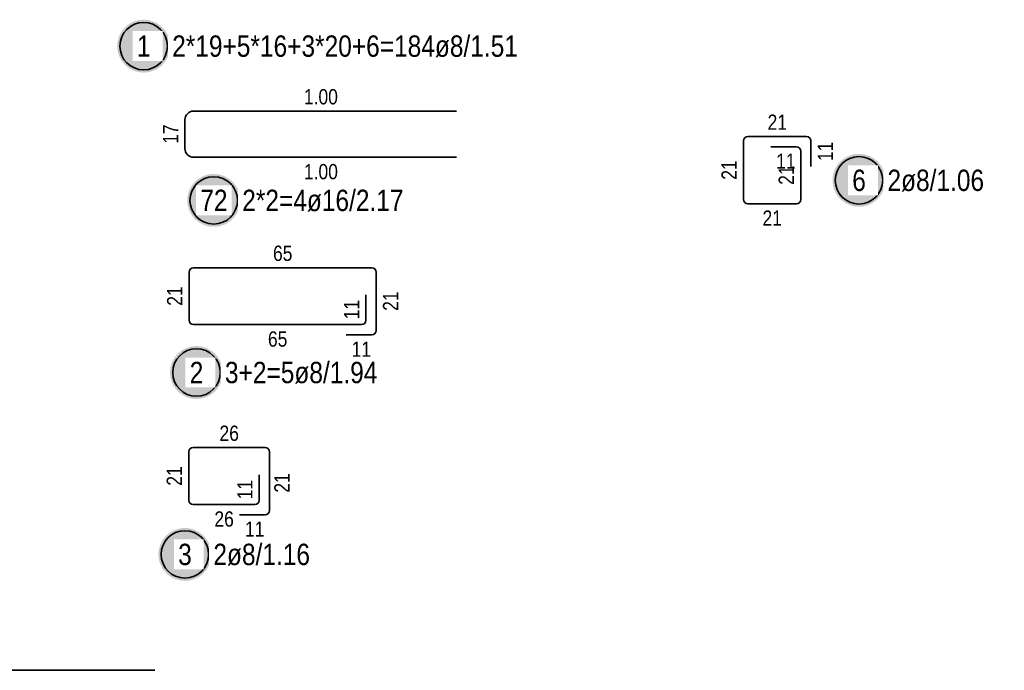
# Model space of a CAD drawing. Header units: millimetres. Extents: x -4.8 to 37.2, y -12 to 28.3.
# Tile 14 of 82: x 8 to 11.7, y 9.3 to 11.7. Entities that reach past the tile are written whole.
import ezdxf

# ---------------------------------------------------------------- set-up
doc = ezdxf.new("R2010")
doc.units = ezdxf.units.MM
doc.styles.add('Arial Narrow', font='ARIALN.TTF')

msp = doc.modelspace()

# ---------------------------------------------------------------- hatches: boundary and pattern name
at = {"lineweight": 25, "true_color": 0xffffff}
for points in [[(8.587945, 11.602866), (8.587885, 11.606269), (8.587707, 11.609667), (8.58741, 11.613058), (8.586996, 11.616436), (8.586463, 11.619797), (8.585814, 11.623138), (8.585048, 11.626454), (8.584168, 11.629741), (8.583173, 11.632995), (8.582065, 11.636213), (8.580845, 11.63939), (8.579515, 11.642523), (8.578077, 11.645607), (8.576532, 11.64864), (8.574882, 11.651616), (8.573129, 11.654533), (8.571276, 11.657387), (8.569324, 11.660175), (8.567276, 11.662893), (8.565134, 11.665538), (8.562901, 11.668106), (8.56058, 11.670595), (8.558174, 11.673002), (8.555685, 11.675323), (8.553116, 11.677556), (8.550472, 11.679697), (8.547754, 11.681745), (8.544966, 11.683697), (8.542112, 11.685551), (8.539195, 11.687304), (8.536218, 11.688954), (8.533186, 11.690499), (8.530101, 11.691937), (8.526969, 11.693267), (8.523792, 11.694486), (8.520574, 11.695594), (8.517319, 11.696589), (8.514032, 11.69747), (8.510716, 11.698236), (8.507375, 11.698885), (8.504014, 11.699417), (8.500636, 11.699832), (8.497246, 11.700129), (8.493847, 11.700307), (8.490445, 11.700366), (8.487042, 11.700307), (8.483643, 11.700129), (8.480253, 11.699832), (8.476875, 11.699417), (8.473514, 11.698885), (8.470173, 11.698236), (8.466857, 11.69747), (8.46357, 11.696589), (8.460315, 11.695594), (8.457098, 11.694486), (8.45392, 11.693267), (8.450788, 11.691937), (8.447703, 11.690499), (8.444671, 11.688954), (8.441695, 11.687304), (8.438777, 11.685551), (8.435923, 11.683697), (8.433135, 11.681745), (8.430418, 11.679697), (8.427773, 11.677556), (8.425204, 11.675323), (8.422715, 11.673002), (8.420309, 11.670595), (8.417988, 11.668106), (8.415755, 11.665538), (8.413614, 11.662893), (8.411565, 11.660175), (8.409613, 11.657387), (8.40776, 11.654533), (8.406007, 11.651616), (8.404357, 11.64864), (8.402812, 11.645607), (8.401374, 11.642523), (8.400044, 11.63939), (8.398825, 11.636213), (8.397717, 11.632995), (8.396722, 11.629741), (8.395841, 11.626454), (8.395075, 11.623138), (8.394426, 11.619797), (8.393893, 11.616436), (8.393479, 11.613058), (8.393182, 11.609667), (8.393004, 11.606269), (8.392945, 11.602866), (8.393004, 11.599463), (8.393182, 11.596065), (8.393479, 11.592675), (8.393893, 11.589297), (8.394426, 11.585935), (8.395075, 11.582595), (8.395841, 11.579279), (8.396722, 11.575992), (8.397717, 11.572737), (8.398825, 11.569519), (8.400044, 11.566342), (8.401374, 11.563209), (8.402812, 11.560125), (8.404357, 11.557093), (8.406007, 11.554116), (8.40776, 11.551199), (8.409613, 11.548345), (8.411565, 11.545557), (8.413614, 11.542839), (8.415755, 11.540194), (8.417988, 11.537626), (8.420309, 11.535137), (8.422715, 11.532731), (8.425204, 11.53041), (8.427773, 11.528177), (8.430418, 11.526035), (8.433135, 11.523987), (8.435923, 11.522035), (8.438777, 11.520181), (8.441695, 11.518429), (8.444671, 11.516779), (8.447703, 11.515234), (8.450788, 11.513795), (8.45392, 11.512466), (8.457098, 11.511246), (8.460315, 11.510138), (8.46357, 11.509143), (8.466857, 11.508262), (8.470173, 11.507497), (8.473514, 11.506847), (8.476875, 11.506315), (8.480253, 11.5059), (8.483643, 11.505604), (8.487042, 11.505426), (8.490445, 11.505366), (8.493847, 11.505426), (8.497246, 11.505604), (8.500636, 11.5059), (8.504014, 11.506315), (8.507375, 11.506847), (8.510716, 11.507497), (8.514032, 11.508262), (8.517319, 11.509143), (8.520574, 11.510138), (8.523792, 11.511246), (8.526969, 11.512466), (8.530101, 11.513795), (8.533186, 11.515234), (8.536218, 11.516779), (8.539195, 11.518429), (8.542112, 11.520181), (8.544966, 11.522035), (8.547754, 11.523987), (8.550472, 11.526035), (8.553116, 11.528177), (8.555685, 11.53041), (8.558174, 11.532731), (8.56058, 11.535137), (8.562901, 11.537626), (8.565134, 11.540194), (8.567276, 11.542839), (8.569324, 11.545557), (8.571276, 11.548345), (8.573129, 11.551199), (8.574882, 11.554116), (8.576532, 11.557093), (8.578077, 11.560125), (8.579515, 11.563209), (8.580845, 11.566342), (8.582065, 11.569519), (8.583173, 11.572737), (8.584168, 11.575992), (8.585048, 11.579279), (8.585814, 11.582595), (8.586463, 11.585935), (8.586996, 11.589297), (8.58741, 11.592675), (8.587707, 11.596065)], [(11.223831, 11.107889), (11.223771, 11.111292), (11.223593, 11.11469), (11.223297, 11.11808), (11.222882, 11.121458), (11.22235, 11.12482), (11.2217, 11.12816), (11.220935, 11.131476), (11.220054, 11.134764), (11.219059, 11.138018), (11.217951, 11.141236), (11.216731, 11.144413), (11.215402, 11.147546), (11.213963, 11.15063), (11.212418, 11.153662), (11.210768, 11.156639), (11.209016, 11.159556), (11.207162, 11.16241), (11.20521, 11.165198), (11.203162, 11.167916), (11.20102, 11.170561), (11.198787, 11.173129), (11.196467, 11.175618), (11.19406, 11.178024), (11.191571, 11.180345), (11.189003, 11.182578), (11.186358, 11.18472), (11.18364, 11.186768), (11.180852, 11.18872), (11.177998, 11.190574), (11.175081, 11.192326), (11.172104, 11.193976), (11.169072, 11.195521), (11.165988, 11.19696), (11.162855, 11.198289), (11.159678, 11.199509), (11.15646, 11.200617), (11.153206, 11.201612), (11.149918, 11.202493), (11.146602, 11.203258), (11.143262, 11.203908), (11.1399, 11.20444), (11.136522, 11.204855), (11.133132, 11.205151), (11.129734, 11.205329), (11.126331, 11.205389), (11.122928, 11.205329), (11.11953, 11.205151), (11.116139, 11.204855), (11.112762, 11.20444), (11.1094, 11.203908), (11.106059, 11.203258), (11.102743, 11.202493), (11.099456, 11.201612), (11.096202, 11.200617), (11.092984, 11.199509), (11.089807, 11.198289), (11.086674, 11.19696), (11.08359, 11.195521), (11.080557, 11.193976), (11.077581, 11.192326), (11.074664, 11.190574), (11.07181, 11.18872), (11.069022, 11.186768), (11.066304, 11.18472), (11.063659, 11.182578), (11.061091, 11.180345), (11.058602, 11.178024), (11.056195, 11.175618), (11.053874, 11.173129), (11.051642, 11.170561), (11.0495, 11.167916), (11.047452, 11.165198), (11.0455, 11.16241), (11.043646, 11.159556), (11.041893, 11.156639), (11.040243, 11.153662), (11.038698, 11.15063), (11.03726, 11.147546), (11.03593, 11.144413), (11.034711, 11.141236), (11.033603, 11.138018), (11.032608, 11.134764), (11.031727, 11.131476), (11.030961, 11.12816), (11.030312, 11.12482), (11.02978, 11.121458), (11.029365, 11.11808), (11.029068, 11.11469), (11.02889, 11.111292), (11.028831, 11.107889), (11.02889, 11.104486), (11.029068, 11.101088), (11.029365, 11.097697), (11.02978, 11.094319), (11.030312, 11.090958), (11.030961, 11.087617), (11.031727, 11.084301), (11.032608, 11.081014), (11.033603, 11.07776), (11.034711, 11.074542), (11.03593, 11.071365), (11.03726, 11.068232), (11.038698, 11.065148), (11.040243, 11.062115), (11.041893, 11.059139), (11.043646, 11.056222), (11.0455, 11.053368), (11.047452, 11.05058), (11.0495, 11.047862), (11.051642, 11.045217), (11.053874, 11.042649), (11.056195, 11.04016), (11.058602, 11.037753), (11.061091, 11.035432), (11.063659, 11.0332), (11.066304, 11.031058), (11.069022, 11.02901), (11.07181, 11.027058), (11.074664, 11.025204), (11.077581, 11.023451), (11.080557, 11.021801), (11.08359, 11.020256), (11.086674, 11.018818), (11.089807, 11.017488), (11.092984, 11.016269), (11.096202, 11.015161), (11.099456, 11.014166), (11.102743, 11.013285), (11.106059, 11.012519), (11.1094, 11.01187), (11.112762, 11.011338), (11.116139, 11.010923), (11.11953, 11.010626), (11.122928, 11.010448), (11.126331, 11.010389), (11.129734, 11.010448), (11.133132, 11.010626), (11.136522, 11.010923), (11.1399, 11.011338), (11.143262, 11.01187), (11.146602, 11.012519), (11.149918, 11.013285), (11.153206, 11.014166), (11.15646, 11.015161), (11.159678, 11.016269), (11.162855, 11.017488), (11.165988, 11.018818), (11.169072, 11.020256), (11.172104, 11.021801), (11.175081, 11.023451), (11.177998, 11.025204), (11.180852, 11.027058), (11.18364, 11.02901), (11.186358, 11.031058), (11.189003, 11.0332), (11.191571, 11.035432), (11.19406, 11.037753), (11.196467, 11.04016), (11.198787, 11.042649), (11.20102, 11.045217), (11.203162, 11.047862), (11.20521, 11.05058), (11.207162, 11.053368), (11.209016, 11.056222), (11.210768, 11.059139), (11.212418, 11.062115), (11.213963, 11.065148), (11.215402, 11.068232), (11.216731, 11.071365), (11.217951, 11.074542), (11.219059, 11.07776), (11.220054, 11.081014), (11.220935, 11.084301), (11.2217, 11.087617), (11.22235, 11.090958), (11.222882, 11.094319), (11.223297, 11.097697), (11.223593, 11.101088)], [(8.846134, 11.033817), (8.846075, 11.03722), (8.845897, 11.040619), (8.8456, 11.044009), (8.845185, 11.047387), (8.844653, 11.050748), (8.844004, 11.054089), (8.843238, 11.057405), (8.842357, 11.060692), (8.841362, 11.063947), (8.840254, 11.067164), (8.839035, 11.070342), (8.837705, 11.073474), (8.836267, 11.076559), (8.834722, 11.079591), (8.833072, 11.082567), (8.831319, 11.085485), (8.829465, 11.088339), (8.827513, 11.091127), (8.825465, 11.093844), (8.823323, 11.096489), (8.821091, 11.099058), (8.81877, 11.101547), (8.816363, 11.103953), (8.813874, 11.106274), (8.811306, 11.108507), (8.808661, 11.110649), (8.805943, 11.112697), (8.803155, 11.114649), (8.800301, 11.116502), (8.797384, 11.118255), (8.794408, 11.119905), (8.791375, 11.12145), (8.788291, 11.122888), (8.785158, 11.124218), (8.781981, 11.125438), (8.778763, 11.126545), (8.775509, 11.127541), (8.772222, 11.128421), (8.768906, 11.129187), (8.765565, 11.129836), (8.762204, 11.130369), (8.758826, 11.130783), (8.755435, 11.13108), (8.752037, 11.131258), (8.748634, 11.131317), (8.745231, 11.131258), (8.741833, 11.13108), (8.738443, 11.130783), (8.735065, 11.130369), (8.731703, 11.129836), (8.728363, 11.129187), (8.725047, 11.128421), (8.72176, 11.127541), (8.718505, 11.126545), (8.715287, 11.125438), (8.71211, 11.124218), (8.708977, 11.122888), (8.705893, 11.12145), (8.702861, 11.119905), (8.699884, 11.118255), (8.696967, 11.116502), (8.694113, 11.114649), (8.691325, 11.112697), (8.688607, 11.110649), (8.685962, 11.108507), (8.683394, 11.106274), (8.680905, 11.103953), (8.678499, 11.101547), (8.676178, 11.099058), (8.673945, 11.096489), (8.671803, 11.093844), (8.669755, 11.091127), (8.667803, 11.088339), (8.665949, 11.085485), (8.664197, 11.082567), (8.662547, 11.079591), (8.661002, 11.076559), (8.659563, 11.073474), (8.658234, 11.070342), (8.657014, 11.067164), (8.655906, 11.063947), (8.654911, 11.060692), (8.65403, 11.057405), (8.653265, 11.054089), (8.652615, 11.050748), (8.652083, 11.047387), (8.651668, 11.044009), (8.651372, 11.040619), (8.651194, 11.03722), (8.651134, 11.033817), (8.651194, 11.030415), (8.651372, 11.027016), (8.651668, 11.023626), (8.652083, 11.020248), (8.652615, 11.016887), (8.653265, 11.013546), (8.65403, 11.01023), (8.654911, 11.006943), (8.655906, 11.003688), (8.657014, 11.000471), (8.658234, 10.997293), (8.659563, 10.994161), (8.661002, 10.991076), (8.662547, 10.988044), (8.664197, 10.985067), (8.665949, 10.98215), (8.667803, 10.979296), (8.669755, 10.976508), (8.671803, 10.97379), (8.673945, 10.971146), (8.676178, 10.968577), (8.678499, 10.966088), (8.680905, 10.963682), (8.683394, 10.961361), (8.685962, 10.959128), (8.688607, 10.956986), (8.691325, 10.954938), (8.694113, 10.952986), (8.696967, 10.951133), (8.699884, 10.94938), (8.702861, 10.94773), (8.705893, 10.946185), (8.708977, 10.944747), (8.71211, 10.943417), (8.715287, 10.942197), (8.718505, 10.941089), (8.72176, 10.940094), (8.725047, 10.939214), (8.728363, 10.938448), (8.731703, 10.937799), (8.735065, 10.937266), (8.738443, 10.936852), (8.741833, 10.936555), (8.745231, 10.936377), (8.748634, 10.936317), (8.752037, 10.936377), (8.755435, 10.936555), (8.758826, 10.936852), (8.762204, 10.937266), (8.765565, 10.937799), (8.768906, 10.938448), (8.772222, 10.939214), (8.775509, 10.940094), (8.778763, 10.941089), (8.781981, 10.942197), (8.785158, 10.943417), (8.788291, 10.944747), (8.791375, 10.946185), (8.794408, 10.94773), (8.797384, 10.94938), (8.800301, 10.951133), (8.803155, 10.952986), (8.805943, 10.954938), (8.808661, 10.956986), (8.811306, 10.959128), (8.813874, 10.961361), (8.816363, 10.963682), (8.81877, 10.966088), (8.821091, 10.968577), (8.823323, 10.971146), (8.825465, 10.97379), (8.827513, 10.976508), (8.829465, 10.979296), (8.831319, 10.98215), (8.833072, 10.985067), (8.834722, 10.988044), (8.836267, 10.991076), (8.837705, 10.994161), (8.839035, 10.997293), (8.840254, 11.000471), (8.841362, 11.003688), (8.842357, 11.006943), (8.843238, 11.01023), (8.844004, 11.013546), (8.844653, 11.016887), (8.845185, 11.020248), (8.8456, 11.023626), (8.845897, 11.027016)], [(8.782449, 10.399032), (8.78239, 10.402435), (8.782211, 10.405834), (8.781915, 10.409224), (8.7815, 10.412602), (8.780968, 10.415963), (8.780318, 10.419304), (8.779553, 10.42262), (8.778672, 10.425907), (8.777677, 10.429162), (8.776569, 10.432379), (8.775349, 10.435556), (8.77402, 10.438689), (8.772581, 10.441774), (8.771036, 10.444806), (8.769386, 10.447782), (8.767634, 10.450699), (8.76578, 10.453554), (8.763828, 10.456341), (8.76178, 10.459059), (8.759638, 10.461704), (8.757406, 10.464273), (8.755085, 10.466762), (8.752678, 10.469168), (8.750189, 10.471489), (8.747621, 10.473722), (8.744976, 10.475863), (8.742258, 10.477912), (8.73947, 10.479864), (8.736616, 10.481717), (8.733699, 10.48347), (8.730722, 10.48512), (8.72769, 10.486665), (8.724606, 10.488103), (8.721473, 10.489433), (8.718296, 10.490652), (8.715078, 10.49176), (8.711824, 10.492755), (8.708536, 10.493636), (8.70522, 10.494402), (8.70188, 10.495051), (8.698518, 10.495583), (8.695141, 10.495998), (8.69175, 10.496295), (8.688352, 10.496473), (8.684949, 10.496532), (8.681546, 10.496473), (8.678148, 10.496295), (8.674757, 10.495998), (8.67138, 10.495583), (8.668018, 10.495051), (8.664678, 10.494402), (8.661362, 10.493636), (8.658074, 10.492755), (8.65482, 10.49176), (8.651602, 10.490652), (8.648425, 10.489433), (8.645292, 10.488103), (8.642208, 10.486665), (8.639176, 10.48512), (8.636199, 10.48347), (8.633282, 10.481717), (8.630428, 10.479864), (8.62764, 10.477912), (8.624922, 10.475863), (8.622277, 10.473722), (8.619709, 10.471489), (8.61722, 10.469168), (8.614813, 10.466762), (8.612492, 10.464273), (8.61026, 10.461704), (8.608118, 10.459059), (8.60607, 10.456341), (8.604118, 10.453554), (8.602264, 10.450699), (8.600512, 10.447782), (8.598862, 10.444806), (8.597317, 10.441774), (8.595878, 10.438689), (8.594549, 10.435556), (8.593329, 10.432379), (8.592221, 10.429162), (8.591226, 10.425907), (8.590345, 10.42262), (8.58958, 10.419304), (8.58893, 10.415963), (8.588398, 10.412602), (8.587983, 10.409224), (8.587686, 10.405834), (8.587508, 10.402435), (8.587449, 10.399032), (8.587508, 10.39563), (8.587686, 10.392231), (8.587983, 10.388841), (8.588398, 10.385463), (8.58893, 10.382102), (8.58958, 10.378761), (8.590345, 10.375445), (8.591226, 10.372158), (8.592221, 10.368903), (8.593329, 10.365685), (8.594549, 10.362508), (8.595878, 10.359376), (8.597317, 10.356291), (8.598862, 10.353259), (8.600512, 10.350282), (8.602264, 10.347365), (8.604118, 10.344511), (8.60607, 10.341723), (8.608118, 10.339005), (8.61026, 10.336361), (8.612492, 10.333792), (8.614813, 10.331303), (8.61722, 10.328897), (8.619709, 10.326576), (8.622277, 10.324343), (8.624922, 10.322201), (8.62764, 10.320153), (8.630428, 10.318201), (8.633282, 10.316348), (8.636199, 10.314595), (8.639176, 10.312945), (8.642208, 10.3114), (8.645292, 10.309962), (8.648425, 10.308632), (8.651602, 10.307412), (8.65482, 10.306304), (8.658074, 10.305309), (8.661362, 10.304429), (8.664678, 10.303663), (8.668018, 10.303014), (8.67138, 10.302481), (8.674757, 10.302066), (8.678148, 10.30177), (8.681546, 10.301592), (8.684949, 10.301532), (8.688352, 10.301592), (8.69175, 10.30177), (8.695141, 10.302066), (8.698518, 10.302481), (8.70188, 10.303014), (8.70522, 10.303663), (8.708536, 10.304429), (8.711824, 10.305309), (8.715078, 10.306304), (8.718296, 10.307412), (8.721473, 10.308632), (8.724606, 10.309962), (8.72769, 10.3114), (8.730722, 10.312945), (8.733699, 10.314595), (8.736616, 10.316348), (8.73947, 10.318201), (8.742258, 10.320153), (8.744976, 10.322201), (8.747621, 10.324343), (8.750189, 10.326576), (8.752678, 10.328897), (8.755085, 10.331303), (8.757406, 10.333792), (8.759638, 10.336361), (8.76178, 10.339005), (8.763828, 10.341723), (8.76578, 10.344511), (8.767634, 10.347365), (8.769386, 10.350282), (8.771036, 10.353259), (8.772581, 10.356291), (8.77402, 10.359376), (8.775349, 10.362508), (8.776569, 10.365685), (8.777677, 10.368903), (8.778672, 10.372158), (8.779553, 10.375445), (8.780318, 10.378761), (8.780968, 10.382102), (8.7815, 10.385463), (8.781915, 10.388841), (8.782211, 10.392231)], [(8.739801, 9.728104), (8.739742, 9.731507), (8.739564, 9.734906), (8.739267, 9.738296), (8.738852, 9.741674), (8.73832, 9.745035), (8.737671, 9.748376), (8.736905, 9.751692), (8.736024, 9.754979), (8.735029, 9.758234), (8.733921, 9.761451), (8.732702, 9.764629), (8.731372, 9.767761), (8.729934, 9.770846), (8.728389, 9.773878), (8.726739, 9.776854), (8.724986, 9.779772), (8.723132, 9.782626), (8.72118, 9.785414), (8.719132, 9.788131), (8.716991, 9.790776), (8.714758, 9.793345), (8.712437, 9.795834), (8.71003, 9.79824), (8.707542, 9.800561), (8.704973, 9.802794), (8.702328, 9.804935), (8.69961, 9.806984), (8.696823, 9.808936), (8.693968, 9.810789), (8.691051, 9.812542), (8.688075, 9.814192), (8.685042, 9.815737), (8.681958, 9.817175), (8.678825, 9.818505), (8.675648, 9.819724), (8.67243, 9.820832), (8.669176, 9.821827), (8.665889, 9.822708), (8.662573, 9.823474), (8.659232, 9.824123), (8.655871, 9.824656), (8.652493, 9.82507), (8.649103, 9.825367), (8.645704, 9.825545), (8.642301, 9.825604), (8.638899, 9.825545), (8.6355, 9.825367), (8.63211, 9.82507), (8.628732, 9.824656), (8.625371, 9.824123), (8.62203, 9.823474), (8.618714, 9.822708), (8.615427, 9.821827), (8.612172, 9.820832), (8.608954, 9.819724), (8.605777, 9.818505), (8.602644, 9.817175), (8.59956, 9.815737), (8.596528, 9.814192), (8.593551, 9.812542), (8.590634, 9.810789), (8.58778, 9.808936), (8.584992, 9.806984), (8.582274, 9.804935), (8.579629, 9.802794), (8.577061, 9.800561), (8.574572, 9.79824), (8.572166, 9.795834), (8.569845, 9.793345), (8.567612, 9.790776), (8.56547, 9.788131), (8.563422, 9.785414), (8.56147, 9.782626), (8.559617, 9.779772), (8.557864, 9.776854), (8.556214, 9.773878), (8.554669, 9.770846), (8.553231, 9.767761), (8.551901, 9.764629), (8.550681, 9.761451), (8.549573, 9.758234), (8.548578, 9.754979), (8.547697, 9.751692), (8.546932, 9.748376), (8.546283, 9.745035), (8.54575, 9.741674), (8.545335, 9.738296), (8.545039, 9.734906), (8.544861, 9.731507), (8.544801, 9.728104), (8.544861, 9.724702), (8.545039, 9.721303), (8.545335, 9.717913), (8.54575, 9.714535), (8.546283, 9.711174), (8.546932, 9.707833), (8.547697, 9.704517), (8.548578, 9.70123), (8.549573, 9.697975), (8.550681, 9.694757), (8.551901, 9.69158), (8.553231, 9.688448), (8.554669, 9.685363), (8.556214, 9.682331), (8.557864, 9.679354), (8.559617, 9.676437), (8.56147, 9.673583), (8.563422, 9.670795), (8.56547, 9.668077), (8.567612, 9.665433), (8.569845, 9.662864), (8.572166, 9.660375), (8.574572, 9.657969), (8.577061, 9.655648), (8.579629, 9.653415), (8.582274, 9.651273), (8.584992, 9.649225), (8.58778, 9.647273), (8.590634, 9.64542), (8.593551, 9.643667), (8.596528, 9.642017), (8.59956, 9.640472), (8.602644, 9.639034), (8.605777, 9.637704), (8.608954, 9.636484), (8.612172, 9.635376), (8.615427, 9.634381), (8.618714, 9.633501), (8.62203, 9.632735), (8.625371, 9.632086), (8.628732, 9.631553), (8.63211, 9.631139), (8.6355, 9.630842), (8.638899, 9.630664), (8.642301, 9.630604), (8.645704, 9.630664), (8.649103, 9.630842), (8.652493, 9.631139), (8.655871, 9.631553), (8.659232, 9.632086), (8.662573, 9.632735), (8.665889, 9.633501), (8.669176, 9.634381), (8.67243, 9.635376), (8.675648, 9.636484), (8.678825, 9.637704), (8.681958, 9.639034), (8.685042, 9.640472), (8.688075, 9.642017), (8.691051, 9.643667), (8.693968, 9.64542), (8.696823, 9.647273), (8.69961, 9.649225), (8.702328, 9.651273), (8.704973, 9.653415), (8.707542, 9.655648), (8.71003, 9.657969), (8.712437, 9.660375), (8.714758, 9.662864), (8.716991, 9.665433), (8.719132, 9.668077), (8.72118, 9.670795), (8.723132, 9.673583), (8.724986, 9.676437), (8.726739, 9.679354), (8.728389, 9.682331), (8.729934, 9.685363), (8.731372, 9.688448), (8.732702, 9.69158), (8.733921, 9.694757), (8.735029, 9.697975), (8.736024, 9.70123), (8.736905, 9.704517), (8.737671, 9.707833), (8.73832, 9.711174), (8.738852, 9.714535), (8.739267, 9.717913), (8.739564, 9.721303)]]:
    msp.add_hatch(color=7, dxfattribs=at).paths.add_polyline_path(points)

# ---------------------------------------------------------------- linework, layer by layer
at = {"color": 2, "linetype": 'Continuous', "lineweight": 35}
for p, q in [((8.674644, 11.36303), (9.642644, 11.36303)), ((8.642644, 11.22503), (8.642644, 11.33103)), ((10.700871, 11.037606), (10.700871, 11.253106)), ((10.716871, 11.269106), (10.933074, 11.269106)), ((10.949074, 11.253106), (10.949074, 11.159106)), ((10.801574, 11.231606), (10.895574, 11.231606)), ((10.911574, 11.215606), (10.911574, 11.037606)), ((9.642644, 11.19303), (8.674644, 11.19303)), ((10.895574, 11.021606), (10.716871, 11.021606)), ((8.673848, 10.785616), (9.331149, 10.785616)), ((8.657848, 10.591616), (8.657848, 10.769616)), ((9.347149, 10.769616), (9.347149, 10.554116)), ((9.309649, 10.685616), (9.309649, 10.591616)), ((9.293649, 10.575616), (8.673848, 10.575616)), ((9.331149, 10.538116), (9.237149, 10.538116)), ((8.656457, 9.927904), (8.656457, 10.105904)), ((8.672457, 10.121904), (8.937957, 10.121904)), ((8.953957, 10.105904), (8.953957, 9.890404)), ((8.916457, 10.021904), (8.916457, 9.927904)), ((8.900457, 9.911904), (8.672457, 9.911904)), ((8.937957, 9.874404), (8.843957, 9.874404)), ((1.73132, 9.300612), (8.53132, 9.300612))]:
    msp.add_line(p, q, dxfattribs=at)
for centre in [(8.490445, 11.602866), (11.126331, 11.107889), (8.748634, 11.033817), (8.684949, 10.399032), (8.642301, 9.728104)]:
    msp.add_circle(centre, 0.0875, dxfattribs=at)
for centre, radius, start, end in [((8.674644, 11.33103), 0.032, 90, 180), ((10.716871, 11.253106), 0.016, 90, 180), ((10.933074, 11.253106), 0.016, 0, 90), ((8.674644, 11.22503), 0.032, 180, 270), ((10.895574, 11.215606), 0.016, 0, 90), ((10.716871, 11.037606), 0.016, 180, 270), ((10.895574, 11.037606), 0.016, 270, 0), ((8.673848, 10.769616), 0.016, 90, 180), ((9.331149, 10.769616), 0.016, 0, 90), ((8.673848, 10.591616), 0.016, 180, 270), ((9.293649, 10.591616), 0.016, 270, 0), ((9.331149, 10.554116), 0.016, 270, 0), ((8.672457, 10.105904), 0.016, 90, 180), ((8.937957, 10.105904), 0.016, 0, 90), ((8.672457, 9.927904), 0.016, 180, 270), ((8.900457, 9.927904), 0.016, 270, 0), ((8.937957, 9.890404), 0.016, 270, 0)]:
    msp.add_arc(centre, radius, start, end, dxfattribs=at)

# ---------------------------------------------------------------- texts
at = {"color": 3, "lineweight": 25, "char_height": 0.05625, "attachment_point": 1, "line_spacing_factor": 0.9, "style": 'Arial Narrow'}
for s, insert in [('1.00', (9.080769, 11.44428)), ('21', (10.789535, 11.350356)), ('11', (10.821137, 11.206606)), ('1.00', (9.080769, 11.16803)), ('21', (10.770785, 10.996606)), ('65', (8.967061, 10.866866)), ('65', (8.948311, 10.550616)), ('11', (9.256711, 10.513116)), ('26', (8.769769, 10.203154)), ('26', (8.751019, 9.886904)), ('11', (8.863519, 9.849404))]:
    msp.add_mtext(s, dxfattribs=dict(at, insert=insert))
at = {"color": 3, "lineweight": 25, "char_height": 0.05625, "attachment_point": 1, "rotation": 90, "line_spacing_factor": 0.9, "style": 'Arial Narrow'}
for s, insert in [('17', (8.561394, 11.242593)), ('11', (10.974074, 11.178668)), ('21', (10.619621, 11.109918)), ('21', (10.830324, 11.091168)), ('21', (8.576598, 10.645178)), ('21', (9.372149, 10.626428)), ('11', (9.228399, 10.595178)), ('21', (8.575207, 9.981467)), ('21', (8.971685, 9.955747)), ('11', (8.835207, 9.931467))]:
    msp.add_mtext(s, dxfattribs=dict(at, insert=insert))

# ---------------------------------------------------------------- next in the draw order: texts
at = {"color": 2, "lineweight": 35, "char_height": 0.07875, "attachment_point": 1, "line_spacing_factor": 0.9, "style": 'Arial Narrow', "bg_fill": 3, "box_fill_scale": 1.2, "bg_fill_color": 256, "bg_fill_true_color": 13158600, "bg_fill_transparency": 0}
for s, insert in [('2*19+5*16+3*20+6=184ø8/1.51', (8.595445, 11.642241)), ('1', (8.465638, 11.642241)), ('6', (11.101525, 11.147264)), ('2ø8/1.06', (11.231331, 11.147264)), ('72', (8.699022, 11.073192)), ('2*2=4ø16/2.17', (8.853634, 11.073192)), ('2', (8.660143, 10.438407)), ('3+2=5ø8/1.94', (8.789949, 10.438407)), ('3', (8.617495, 9.767479)), ('2ø8/1.16', (8.747301, 9.767479))]:
    msp.add_mtext(s, dxfattribs=dict(at, insert=insert))

doc.saveas('drawing.dxf')
